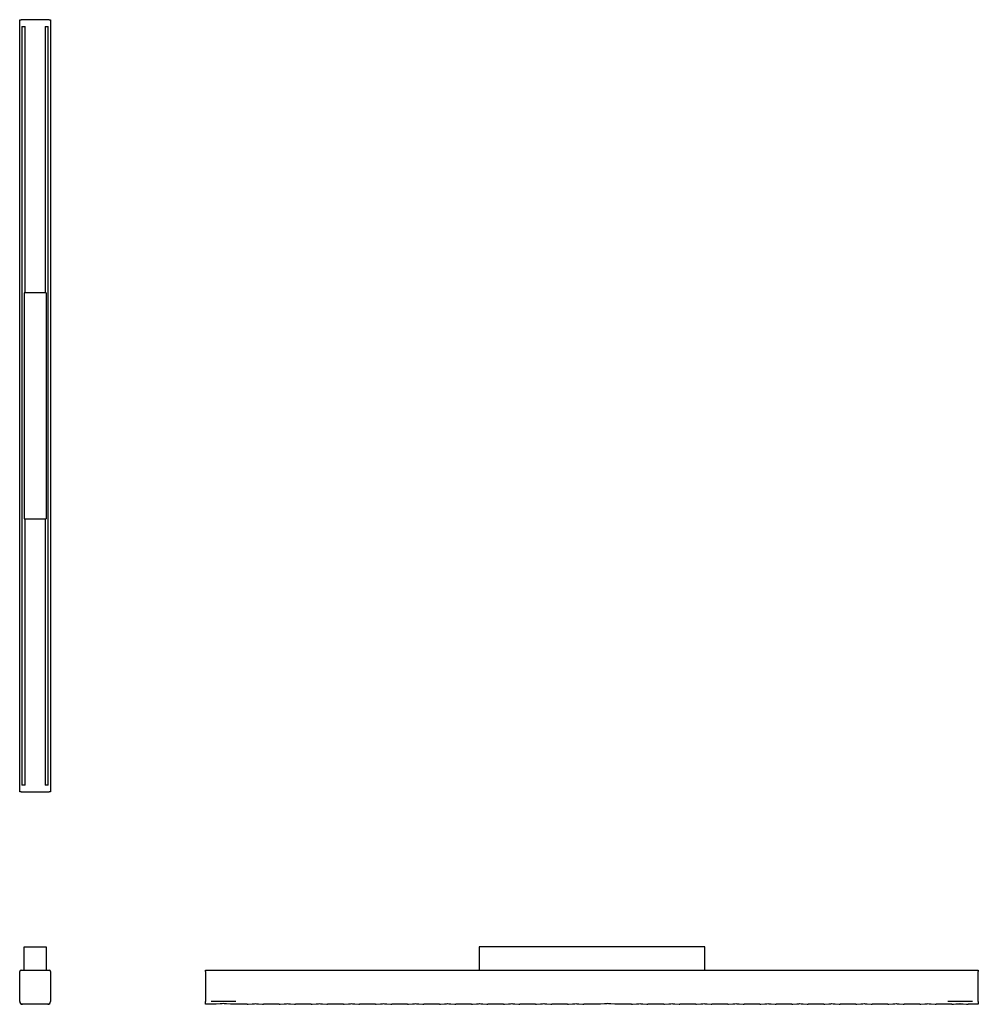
# Model space of a CAD drawing. Extents: x 0 to 700, y 0 to 720.
import ezdxf

# ---------------------------------------------------------------- set-up
doc = ezdxf.new("R2010")
doc.units = 0
doc.header["$MEASUREMENT"] = 0
doc.layers.add('MAKE2D$VISIBILE$CURVE', color=7, linetype='CONTINUOUS')

msp = doc.modelspace()

# ---------------------------------------------------------------- linework, layer by layer
at = {"layer": 'MAKE2D$VISIBILE$CURVE', "color": 7}
for p, q in [((0, 719.7), (1, 719.7)), ((0, 155.2), (0, 719.7)), ((21.5, 719.7), (1, 719.7)), ((1.6, 714.7), (4, 714.7)), ((1.6, 714.7), (1.6, 160.2)), ((4, 519.95), (4, 714.7)), ((18.5, 714.7), (20.9, 714.7)), ((18.5, 714.7), (18.5, 519.95)), ((20.9, 160.2), (20.9, 714.7)), ((21.5, 719.7), (22.5, 719.7)), ((22.5, 719.7), (22.5, 155.2)), ((19.25, 519.95), (3.25, 519.95)), ((3.25, 519.95), (3.25, 354.95)), ((19.25, 519.95), (19.25, 354.95)), ((3.25, 354.95), (19.25, 354.95)), ((4, 160.2), (4, 354.95)), ((18.5, 354.95), (18.5, 160.2)), ((4, 160.2), (1.6, 160.2)), ((20.9, 160.2), (18.5, 160.2)), ((1, 155.2), (0, 155.2)), ((1, 155.2), (21.5, 155.2)), ((22.5, 155.2), (21.5, 155.2)), ((3.25, 24.9), (3.25, 41.9)), ((3.25, 41.9), (19.25, 41.9)), ((19.25, 41.9), (19.25, 24.9)), ((335.55, 41.9), (335.55, 24.9)), ((500.55, 41.9), (335.55, 41.9)), ((500.55, 24.9), (500.55, 41.9)), ((0, 2), (0, 23.9)), ((1, 24.9), (3.25, 24.9)), ((3.25, 24.9), (19.25, 24.9)), ((19.25, 24.9), (21.5, 24.9)), ((22.5, 23.9), (22.5, 2)), ((135.8, 23.9), (135.8, 24.9)), ((135.8, 24.9), (335.55, 24.9)), ((135.8, 23.9), (135.8, 2)), ((335.55, 24.9), (500.55, 24.9)), ((500.55, 24.9), (700.3, 24.9)), ((700.3, 24.9), (700.3, 23.9)), ((700.3, 2), (700.3, 23.9)), ((0.98, 0.28), (1.34, 0.11)), ((0.98, 0.28), (1.34, 0.11)), ((0.98, 0.28), (1.34, 0.11)), ((0.98, 0.28), (1.34, 0.11)), ((0.98, 0.28), (1.34, 0.11)), ((0.98, 0.28), (1.34, 0.11)), ((0.98, 0.28), (1.34, 0.11)), ((0.98, 0.28), (1.34, 0.11)), ((0.98, 0.28), (1.34, 0.11)), ((0.98, 0.28), (1.34, 0.11)), ((0.98, 0.28), (1.34, 0.11)), ((0.98, 0.28), (1.34, 0.11)), ((1.63, 0.03), (2, 0)), ((1.63, 0.03), (2, 0)), ((1.63, 0.03), (2, 0)), ((1.63, 0.03), (2, 0)), ((1.63, 0.03), (2, 0)), ((1.63, 0.03), (2, 0)), ((1.63, 0.03), (2, 0)), ((1.63, 0.03), (2, 0)), ((1.63, 0.03), (2, 0)), ((1.63, 0.03), (2, 0)), ((1.63, 0.03), (2, 0)), ((1.65, 0.03), (2, 0)), ((20.5, 0), (2, 0)), ((20.5, 0), (20.87, 0.03)), ((20.62, 0), (20.87, 0.03)), ((20.87, 0.03), (20.63, 0)), ((20.87, 0.03), (20.63, 0)), ((20.87, 0.03), (20.64, 0)), ((20.65, 0.01), (20.87, 0.03)), ((20.87, 0.03), (20.7, 0.01)), ((21.41, 0.22), (20.87, 0.03)), ((21.41, 0.22), (20.87, 0.03)), ((21.41, 0.22), (20.87, 0.03)), ((20.87, 0.03), (21.41, 0.22)), ((21.16, 0.11), (21.52, 0.28)), ((21.41, 0.22), (21.16, 0.11)), ((21.41, 0.22), (21.16, 0.11)), ((21.16, 0.11), (21.41, 0.22)), ((21.41, 0.22), (21.16, 0.11)), ((21.16, 0.11), (21.41, 0.22)), ((21.41, 0.22), (21.16, 0.11)), ((135.8, 0), (135.8, 2)), ((142.85, 0), (135.8, 0)), ((157.8, 2), (139.8, 2)), ((143.01, 0), (142.85, 0)), ((143.18, 0.01), (143.01, 0)), ((143.53, 0.03), (143.18, 0.01)), ((146.49, 0.36), (143.53, 0.03)), ((147.26, 0.42), (146.49, 0.36)), ((148.02, 0.45), (147.26, 0.42)), ((148.79, 0.47), (148.02, 0.45)), ((149.57, 0.45), (148.79, 0.47)), ((150.34, 0.42), (149.57, 0.45)), ((151.1, 0.36), (150.34, 0.42)), ((154.07, 0.03), (151.1, 0.36)), ((154.42, 0.01), (154.07, 0.03)), ((154.59, 0), (154.42, 0.01)), ((154.75, 0), (154.59, 0)), ((166.25, 0), (154.75, 0)), ((166.25, 0), (166.41, 0)), ((166.41, 0), (166.58, 0.01)), ((166.58, 0.01), (166.93, 0.03)), ((166.93, 0.03), (169.9, 0.36)), ((169.9, 0.36), (170.66, 0.42)), ((170.66, 0.42), (171.43, 0.45)), ((171.43, 0.45), (172.21, 0.47)), ((172.21, 0.47), (172.98, 0.45)), ((172.98, 0.45), (173.74, 0.42)), ((173.74, 0.42), (174.51, 0.36)), ((174.51, 0.36), (177.47, 0.03)), ((177.47, 0.03), (177.82, 0.01)), ((177.82, 0.01), (177.99, 0)), ((177.99, 0), (178.15, 0)), ((189.65, 0), (178.15, 0)), ((189.65, 0), (189.81, 0)), ((189.81, 0), (189.98, 0.01)), ((189.98, 0.01), (190.33, 0.03)), ((190.33, 0.03), (193.3, 0.36)), ((193.3, 0.36), (194.06, 0.42)), ((194.06, 0.42), (194.83, 0.45)), ((194.83, 0.45), (195.61, 0.47)), ((195.61, 0.47), (196.38, 0.45)), ((196.38, 0.45), (197.14, 0.42)), ((197.14, 0.42), (197.91, 0.36)), ((197.91, 0.36), (200.87, 0.03)), ((200.87, 0.03), (201.22, 0.01)), ((201.22, 0.01), (201.39, 0)), ((201.39, 0), (201.55, 0)), ((213.05, 0), (201.55, 0)), ((213.05, 0), (213.21, 0)), ((213.21, 0), (213.38, 0.01)), ((213.38, 0.01), (213.73, 0.03)), ((213.73, 0.03), (216.7, 0.36)), ((216.7, 0.36), (217.46, 0.42)), ((217.46, 0.42), (218.23, 0.45)), ((218.23, 0.45), (219.01, 0.47)), ((219.01, 0.47), (219.78, 0.45)), ((219.78, 0.45), (220.54, 0.42)), ((220.54, 0.42), (221.31, 0.36)), ((221.31, 0.36), (224.27, 0.03)), ((224.27, 0.03), (224.62, 0.01)), ((224.62, 0.01), (224.79, 0)), ((224.79, 0), (224.95, 0)), ((236.45, 0), (224.95, 0)), ((236.45, 0), (236.61, 0)), ((236.61, 0), (236.78, 0.01)), ((236.78, 0.01), (237.13, 0.03)), ((237.13, 0.03), (240.1, 0.36)), ((240.1, 0.36), (240.86, 0.42)), ((240.86, 0.42), (241.63, 0.45)), ((241.63, 0.45), (242.41, 0.47)), ((242.41, 0.47), (243.18, 0.45)), ((243.18, 0.45), (243.94, 0.42)), ((243.94, 0.42), (244.71, 0.36)), ((244.71, 0.36), (247.67, 0.03)), ((247.67, 0.03), (248.02, 0.01)), ((248.02, 0.01), (248.19, 0)), ((248.19, 0), (248.35, 0)), ((259.85, 0), (248.35, 0)), ((259.85, 0), (260.01, 0)), ((260.01, 0), (260.18, 0.01)), ((260.18, 0.01), (260.53, 0.03)), ((260.53, 0.03), (263.5, 0.36)), ((263.5, 0.36), (264.26, 0.42)), ((264.26, 0.42), (265.03, 0.45)), ((265.03, 0.45), (265.81, 0.47)), ((265.81, 0.47), (266.58, 0.45)), ((266.58, 0.45), (267.34, 0.42)), ((267.34, 0.42), (268.11, 0.36)), ((268.11, 0.36), (271.07, 0.03)), ((271.07, 0.03), (271.42, 0.01)), ((271.42, 0.01), (271.59, 0)), ((271.59, 0), (271.75, 0)), ((283.25, 0), (271.75, 0)), ((283.25, 0), (283.41, 0)), ((283.41, 0), (283.58, 0.01)), ((283.58, 0.01), (283.93, 0.03)), ((283.93, 0.03), (286.9, 0.36)), ((286.9, 0.36), (287.66, 0.42)), ((287.66, 0.42), (288.43, 0.45)), ((288.43, 0.45), (289.21, 0.47)), ((289.21, 0.47), (289.98, 0.45)), ((289.98, 0.45), (290.74, 0.42)), ((290.74, 0.42), (291.51, 0.36)), ((291.51, 0.36), (294.47, 0.03)), ((294.47, 0.03), (294.82, 0.01)), ((294.82, 0.01), (294.99, 0)), ((294.99, 0), (295.15, 0)), ((306.65, 0), (295.15, 0)), ((306.65, 0), (306.81, 0)), ((306.81, 0), (306.98, 0.01)), ((306.98, 0.01), (307.33, 0.03)), ((307.33, 0.03), (310.3, 0.36)), ((310.3, 0.36), (311.06, 0.42)), ((311.06, 0.42), (311.83, 0.45)), ((311.83, 0.45), (312.61, 0.47)), ((312.61, 0.47), (313.38, 0.45)), ((313.38, 0.45), (314.14, 0.42)), ((314.14, 0.42), (314.91, 0.36)), ((314.91, 0.36), (317.87, 0.03)), ((317.87, 0.03), (318.22, 0.01)), ((318.22, 0.01), (318.39, 0)), ((318.39, 0), (318.55, 0)), ((330.05, 0), (318.55, 0)), ((330.05, 0), (330.21, 0)), ((330.21, 0), (330.38, 0.01)), ((330.38, 0.01), (330.73, 0.03)), ((330.73, 0.03), (333.7, 0.36)), ((333.7, 0.36), (334.46, 0.42)), ((334.46, 0.42), (335.23, 0.45)), ((335.23, 0.45), (336.01, 0.47)), ((336.01, 0.47), (336.78, 0.45)), ((336.78, 0.45), (337.54, 0.42)), ((337.54, 0.42), (338.31, 0.36)), ((338.31, 0.36), (341.27, 0.03)), ((341.27, 0.03), (341.62, 0.01)), ((341.62, 0.01), (341.79, 0)), ((341.79, 0), (341.95, 0)), ((353.45, 0), (341.95, 0)), ((353.45, 0), (353.61, 0)), ((353.61, 0), (353.78, 0.01)), ((353.78, 0.01), (354.13, 0.03)), ((354.13, 0.03), (357.1, 0.36)), ((357.1, 0.36), (357.86, 0.42)), ((357.86, 0.42), (358.63, 0.45)), ((358.63, 0.45), (359.41, 0.47)), ((359.41, 0.47), (360.18, 0.45)), ((360.18, 0.45), (360.94, 0.42)), ((360.94, 0.42), (361.71, 0.36)), ((361.71, 0.36), (364.67, 0.03)), ((364.67, 0.03), (365.02, 0.01)), ((365.02, 0.01), (365.19, 0)), ((365.19, 0), (365.35, 0)), ((376.85, 0), (365.35, 0)), ((376.85, 0), (377.01, 0)), ((377.01, 0), (377.18, 0.01)), ((377.18, 0.01), (377.53, 0.03)), ((377.53, 0.03), (380.5, 0.36)), ((380.5, 0.36), (381.26, 0.42)), ((381.26, 0.42), (382.03, 0.45)), ((382.03, 0.45), (382.81, 0.47)), ((382.81, 0.47), (383.58, 0.45)), ((383.58, 0.45), (384.34, 0.42)), ((384.34, 0.42), (385.11, 0.36)), ((385.11, 0.36), (388.07, 0.03)), ((388.07, 0.03), (388.42, 0.01)), ((388.42, 0.01), (388.59, 0)), ((388.59, 0), (388.75, 0)), ((400.25, 0), (388.75, 0)), ((400.25, 0), (400.41, 0)), ((400.41, 0), (400.58, 0.01)), ((400.58, 0.01), (400.93, 0.03)), ((400.93, 0.03), (403.9, 0.36)), ((403.9, 0.36), (404.66, 0.42)), ((404.66, 0.42), (405.43, 0.45)), ((405.43, 0.45), (406.21, 0.47)), ((406.21, 0.47), (406.98, 0.45)), ((406.98, 0.45), (407.74, 0.42)), ((407.74, 0.42), (408.51, 0.36)), ((408.51, 0.36), (411.47, 0.03)), ((411.47, 0.03), (411.82, 0.01)), ((411.82, 0.01), (411.99, 0)), ((411.99, 0), (412.15, 0)), ((423.65, 0), (412.15, 0)), ((423.81, 0), (423.65, 0)), ((423.98, 0.01), (423.81, 0)), ((424.33, 0.03), (423.98, 0.01)), ((427.3, 0.36), (424.33, 0.03)), ((428.06, 0.42), (427.3, 0.36)), ((428.83, 0.45), (428.06, 0.42)), ((429.61, 0.47), (428.83, 0.45)), ((430.38, 0.45), (429.61, 0.47)), ((431.14, 0.42), (430.38, 0.45)), ((431.91, 0.36), (431.14, 0.42)), ((434.87, 0.03), (431.91, 0.36)), ((435.22, 0.01), (434.87, 0.03)), ((435.39, 0), (435.22, 0.01)), ((435.55, 0), (435.39, 0)), ((447.05, 0), (435.55, 0)), ((447.05, 0), (447.21, 0)), ((447.21, 0), (447.38, 0.01)), ((447.38, 0.01), (447.73, 0.03)), ((447.73, 0.03), (450.7, 0.36)), ((450.7, 0.36), (451.46, 0.42)), ((451.46, 0.42), (452.23, 0.45)), ((452.23, 0.45), (453.01, 0.47)), ((453.01, 0.47), (453.78, 0.45)), ((453.78, 0.45), (454.54, 0.42)), ((454.54, 0.42), (455.31, 0.36)), ((455.31, 0.36), (458.27, 0.03)), ((458.27, 0.03), (458.62, 0.01)), ((458.62, 0.01), (458.79, 0)), ((458.79, 0), (458.95, 0)), ((470.45, 0), (458.95, 0)), ((470.45, 0), (470.61, 0)), ((470.61, 0), (470.78, 0.01)), ((470.78, 0.01), (471.13, 0.03)), ((471.13, 0.03), (474.1, 0.36)), ((474.1, 0.36), (474.86, 0.42)), ((474.86, 0.42), (475.63, 0.45)), ((475.63, 0.45), (476.41, 0.47)), ((476.41, 0.47), (477.18, 0.45)), ((477.18, 0.45), (477.94, 0.42)), ((477.94, 0.42), (478.71, 0.36)), ((478.71, 0.36), (481.67, 0.03)), ((481.67, 0.03), (482.02, 0.01)), ((482.02, 0.01), (482.19, 0)), ((482.19, 0), (482.35, 0)), ((493.85, 0), (482.35, 0)), ((493.85, 0), (494.01, 0)), ((494.01, 0), (494.18, 0.01)), ((494.18, 0.01), (494.53, 0.03)), ((494.53, 0.03), (497.5, 0.36)), ((497.5, 0.36), (498.26, 0.42)), ((498.26, 0.42), (499.03, 0.45)), ((499.03, 0.45), (499.81, 0.47)), ((499.81, 0.47), (500.58, 0.45)), ((500.58, 0.45), (501.34, 0.42)), ((501.34, 0.42), (502.11, 0.36)), ((502.11, 0.36), (505.07, 0.03)), ((505.07, 0.03), (505.42, 0.01)), ((505.42, 0.01), (505.59, 0)), ((505.59, 0), (505.75, 0)), ((517.25, 0), (505.75, 0)), ((517.25, 0), (517.41, 0)), ((517.41, 0), (517.58, 0.01)), ((517.58, 0.01), (517.93, 0.03)), ((517.93, 0.03), (520.9, 0.36)), ((520.9, 0.36), (521.66, 0.42)), ((521.66, 0.42), (522.43, 0.45)), ((522.43, 0.45), (523.21, 0.47)), ((523.21, 0.47), (523.98, 0.45)), ((523.98, 0.45), (524.74, 0.42)), ((524.74, 0.42), (525.51, 0.36)), ((525.51, 0.36), (528.47, 0.03)), ((528.47, 0.03), (528.82, 0.01)), ((528.82, 0.01), (528.99, 0)), ((528.99, 0), (529.15, 0)), ((540.65, 0), (529.15, 0)), ((540.65, 0), (540.81, 0)), ((540.81, 0), (540.98, 0.01)), ((540.98, 0.01), (541.33, 0.03)), ((541.33, 0.03), (544.3, 0.36)), ((544.3, 0.36), (545.06, 0.42)), ((545.06, 0.42), (545.83, 0.45)), ((545.83, 0.45), (546.61, 0.47)), ((546.61, 0.47), (547.38, 0.45)), ((547.38, 0.45), (548.14, 0.42)), ((548.14, 0.42), (548.91, 0.36)), ((548.91, 0.36), (551.87, 0.03)), ((551.87, 0.03), (552.22, 0.01)), ((552.22, 0.01), (552.39, 0)), ((552.39, 0), (552.55, 0)), ((564.05, 0), (552.55, 0)), ((564.05, 0), (564.21, 0)), ((564.21, 0), (564.38, 0.01)), ((564.38, 0.01), (564.73, 0.03)), ((564.73, 0.03), (567.7, 0.36)), ((567.7, 0.36), (568.46, 0.42)), ((568.46, 0.42), (569.23, 0.45)), ((569.23, 0.45), (570.01, 0.47)), ((570.01, 0.47), (570.78, 0.45)), ((570.78, 0.45), (571.54, 0.42)), ((571.54, 0.42), (572.31, 0.36)), ((572.31, 0.36), (575.27, 0.03)), ((575.27, 0.03), (575.62, 0.01)), ((575.62, 0.01), (575.79, 0)), ((575.79, 0), (575.95, 0)), ((587.45, 0), (575.95, 0)), ((587.45, 0), (587.61, 0)), ((587.61, 0), (587.78, 0.01)), ((587.78, 0.01), (588.13, 0.03)), ((588.13, 0.03), (591.1, 0.36)), ((591.1, 0.36), (591.86, 0.42)), ((591.86, 0.42), (592.63, 0.45)), ((592.63, 0.45), (593.41, 0.47)), ((593.41, 0.47), (594.18, 0.45)), ((594.18, 0.45), (594.94, 0.42)), ((594.94, 0.42), (595.71, 0.36)), ((595.71, 0.36), (598.67, 0.03)), ((598.67, 0.03), (599.02, 0.01)), ((599.02, 0.01), (599.19, 0)), ((599.19, 0), (599.35, 0)), ((610.85, 0), (599.35, 0)), ((610.85, 0), (611.01, 0)), ((611.01, 0), (611.18, 0.01)), ((611.18, 0.01), (611.53, 0.03)), ((611.53, 0.03), (614.5, 0.36)), ((614.5, 0.36), (615.26, 0.42)), ((615.26, 0.42), (616.03, 0.45)), ((616.03, 0.45), (616.81, 0.47)), ((616.81, 0.47), (617.58, 0.45)), ((617.58, 0.45), (618.34, 0.42)), ((618.34, 0.42), (619.11, 0.36)), ((619.11, 0.36), (622.07, 0.03)), ((622.07, 0.03), (622.42, 0.01)), ((622.42, 0.01), (622.59, 0)), ((622.59, 0), (622.75, 0)), ((634.25, 0), (622.75, 0)), ((634.25, 0), (634.41, 0)), ((634.41, 0), (634.58, 0.01)), ((634.58, 0.01), (634.93, 0.03)), ((634.93, 0.03), (637.9, 0.36)), ((637.9, 0.36), (638.66, 0.42)), ((638.66, 0.42), (639.43, 0.45)), ((639.43, 0.45), (640.21, 0.47)), ((640.21, 0.47), (640.98, 0.45)), ((640.98, 0.45), (641.74, 0.42)), ((641.74, 0.42), (642.51, 0.36)), ((642.51, 0.36), (645.47, 0.03)), ((645.47, 0.03), (645.82, 0.01)), ((645.82, 0.01), (645.99, 0)), ((645.99, 0), (646.15, 0)), ((657.65, 0), (646.15, 0)), ((657.65, 0), (657.81, 0)), ((657.81, 0), (657.98, 0.01)), ((657.98, 0.01), (658.33, 0.03)), ((658.33, 0.03), (661.3, 0.36)), ((661.3, 0.36), (662.06, 0.42)), ((662.06, 0.42), (662.83, 0.45)), ((662.83, 0.45), (663.61, 0.47)), ((663.61, 0.47), (664.38, 0.45)), ((664.38, 0.45), (665.14, 0.42)), ((665.14, 0.42), (665.91, 0.36)), ((665.91, 0.36), (668.87, 0.03)), ((668.87, 0.03), (669.22, 0.01)), ((669.22, 0.01), (669.39, 0)), ((669.39, 0), (669.55, 0)), ((681.05, 0), (669.55, 0)), ((696, 2), (678, 2)), ((681.05, 0), (681.21, 0)), ((681.21, 0), (681.38, 0.01)), ((681.38, 0.01), (681.73, 0.03)), ((681.73, 0.03), (684.7, 0.36)), ((681.73, 0.03), (682.3, 0.09)), ((682.45, 0.11), (682.54, 0.12)), ((684.7, 0.36), (685.46, 0.42)), ((685.46, 0.42), (686.23, 0.45)), ((686.23, 0.45), (687.01, 0.47)), ((687.01, 0.47), (687.78, 0.45)), ((687.78, 0.45), (688.54, 0.42)), ((688.54, 0.42), (689.31, 0.36)), ((688.54, 0.42), (688.71, 0.4)), ((689.31, 0.36), (692.27, 0.03)), ((691.55, 0.11), (691.7, 0.09)), ((692.27, 0.03), (692.62, 0.01)), ((692.27, 0.03), (692.95, 0)), ((692.62, 0.01), (692.79, 0)), ((692.79, 0), (692.95, 0)), ((700.3, 0), (692.95, 0)), ((700.3, 2), (700.3, 0))]:
    msp.add_line(p, q, dxfattribs=at)
for centre, radius, start, end in [((1, 23.9), 1, 90, 180), ((21.5, 23.9), 1, 360, 90), ((2, 2), 2, 180, 270), ((20.5, 2), 2, 270, 360)]:
    msp.add_arc(centre, radius, start, end, dxfattribs=at)
at = {"layer": 'MAKE2D$VISIBILE$CURVE', "color": 7, "extrusion": (0, 0, -1)}
for centre, radius, start, end in [((-2, 2), 2, 270, 309.9291), ((-20.5, 2), 2, 230.07094, 270), ((-686.98, -24.79), 25.26, 83.09258, 93.54557)]:
    msp.add_arc(centre, radius, start, end, dxfattribs=at)

doc.saveas('drawing.dxf')
